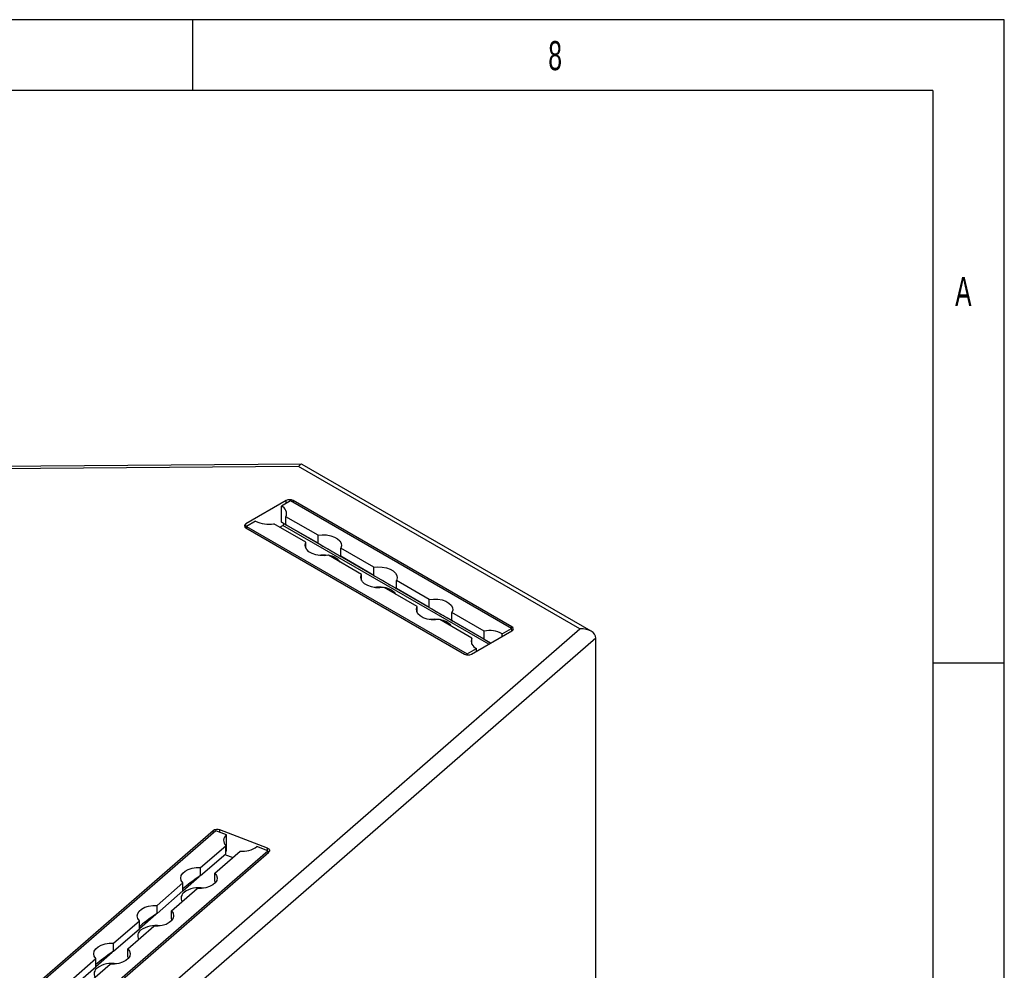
# Model space of a CAD drawing. Header units: millimetres. Extents: x 26293 to 29282, y 1612 to 3704.
# Tile 48 of 48: x 28796 to 29282, y 3234 to 3704. Entities that reach past the tile are written whole.
import ezdxf

# ---------------------------------------------------------------- set-up
doc = ezdxf.new("R2010")
doc.units = ezdxf.units.MM
doc.layers.add('1', color=7, linetype='Continuous')
doc.styles.add('_TCW_TXTSTY_107', font='arial.ttf', dxfattribs={"width": 0.605, "height": 1.972126})

msp = doc.modelspace()

# ---------------------------------------------------------------- linework, layer by layer
for p, q in [((29282.059, 3703.961), (26292.959, 3703.961)), ((28881.081, 3668.99), (28881.081, 3703.961)), ((29282.059, 1611.591), (29282.059, 3703.961)), ((29246.722, 3668.99), (26328.722, 3668.99)), ((29246.722, 3668.99), (29246.722, 1646.451)), ((29282.059, 3385.949), (29246.722, 3385.949))]:
    msp.add_line(p, q)
at = {"layer": '1'}
for p, q in [((28934.804, 3484.219), (28673.746, 3482.249)), ((28933.371, 3483.093), (28674.821, 3481.142)), ((29072.38, 3402.845), (28933.371, 3483.093)), ((29077.901, 3401.712), (28935.127, 3484.134)), ((28927.294, 3466.266), (28907.363, 3454.76)), ((28929.442, 3466.118), (28924.889, 3463.489)), ((28927.294, 3464.878), (28927.294, 3466.266)), ((29038.552, 3403.13), (28929.442, 3466.118)), ((29038.81, 3403.874), (28930.731, 3466.266)), ((28930.731, 3465.374), (28930.731, 3466.266)), ((28924.889, 3455.651), (28924.889, 3463.489)), ((28907.363, 3452.776), (28907.363, 3454.76)), ((28912.174, 3456.149), (28907.62, 3453.52)), ((28936.986, 3445.694), (28921.126, 3454.849)), ((28924.117, 3453.123), (28925.656, 3454.011)), ((28925.96, 3455.033), (28924.889, 3455.651)), ((29027.376, 3395.289), (28925.656, 3454.011)), ((29028.413, 3395.888), (28925.96, 3455.033)), ((28942.999, 3449.165), (28927.14, 3458.321)), ((28927.14, 3454.353), (28927.14, 3458.321)), ((28942.999, 3445.197), (28927.14, 3454.353)), ((28907.363, 3452.776), (29015.442, 3390.383)), ((28907.62, 3453.52), (29016.73, 3390.532)), ((28907.62, 3453.52), (28907.62, 3452.627)), ((28942.999, 3445.197), (28942.999, 3449.165)), ((28936.986, 3442.698), (28936.986, 3445.694)), ((28964.478, 3429.823), (28948.189, 3439.226)), ((28970.492, 3433.295), (28954.203, 3442.698)), ((28954.203, 3438.73), (28954.203, 3442.698)), ((28970.492, 3429.326), (28954.203, 3438.73)), ((28964.478, 3426.827), (28964.478, 3429.823)), ((28970.492, 3429.326), (28970.492, 3433.295)), ((28997.984, 3417.424), (28981.695, 3426.827)), ((28981.695, 3422.859), (28981.695, 3426.827)), ((28991.97, 3413.952), (28975.681, 3423.355)), ((28997.984, 3413.455), (28981.695, 3422.859)), ((28997.984, 3413.455), (28997.984, 3417.424)), ((28991.97, 3410.956), (28991.97, 3413.952)), ((29025.047, 3401.801), (29009.187, 3410.956)), ((29009.187, 3406.988), (29009.187, 3410.956)), ((29019.033, 3398.329), (29003.173, 3407.484)), ((29025.047, 3397.832), (29009.187, 3406.988)), ((28804.216, 3169.42), (29072.38, 3402.845)), ((29018.878, 3390.383), (29038.81, 3401.89)), ((29025.047, 3397.832), (29025.047, 3401.801)), ((29033.999, 3400.501), (29038.552, 3403.13)), ((29033.999, 3399.112), (29033.999, 3400.501)), ((29038.552, 3403.13), (29038.552, 3401.741)), ((29038.81, 3401.89), (29038.81, 3403.874)), ((29080.189, 3398.336), (28809.279, 3162.521)), ((29019.033, 3395.333), (29019.033, 3398.329)), ((29080.189, 2664.185), (29080.189, 3398.336)), ((29016.73, 3390.532), (29021.284, 3393.161)), ((29021.284, 3391.772), (29021.284, 3393.161)), ((29016.73, 3390.532), (29016.73, 3389.995)), ((28891.143, 3303.082), (28806.665, 3229.547)), ((28892.457, 3303.084), (28807.173, 3228.848)), ((28891.143, 3301.94), (28891.143, 3303.082)), ((28897.824, 3301.029), (28892.457, 3303.084)), ((28918.003, 3294.482), (28894.511, 3303.476)), ((28894.511, 3302.297), (28894.511, 3303.476)), ((28897.824, 3293.192), (28897.824, 3301.029)), ((28884.998, 3284.916), (28897.395, 3295.706)), ((28897.395, 3291.738), (28897.395, 3295.706)), ((28918.176, 3293.237), (28912.81, 3295.292)), ((28918.003, 3293.304), (28918.003, 3294.482)), ((28832.892, 3219.001), (28918.176, 3293.237)), ((28834.206, 3219.003), (28918.685, 3292.537)), ((28884.998, 3280.947), (28897.395, 3291.738)), ((28892.086, 3282.202), (28904.482, 3292.992)), ((28897.023, 3291.415), (28900.945, 3289.913)), ((28918.176, 3293.237), (28918.176, 3292.095)), ((28884.998, 3280.947), (28884.998, 3284.916)), ((28876.241, 3273.455), (28884.339, 3280.503)), ((28892.086, 3278.233), (28892.086, 3282.202)), ((28863.509, 3266.21), (28876.241, 3277.293)), ((28870.597, 3263.497), (28883.329, 3274.58)), ((28876.241, 3273.325), (28876.241, 3277.293)), ((28863.509, 3262.242), (28876.241, 3273.325)), ((28863.509, 3262.242), (28863.509, 3266.21)), ((28854.752, 3254.749), (28862.85, 3261.798)), ((28870.597, 3259.528), (28870.597, 3263.497)), ((28842.02, 3247.505), (28854.752, 3258.588)), ((28842.02, 3243.537), (28854.752, 3254.62)), ((28849.108, 3244.791), (28861.84, 3255.874)), ((28854.752, 3254.62), (28854.752, 3258.588)), ((28842.02, 3243.537), (28842.02, 3247.505)), ((28849.108, 3240.823), (28849.108, 3244.791)), ((28820.867, 3229.092), (28833.263, 3239.883)), ((28833.263, 3236.044), (28841.361, 3243.093)), ((28833.263, 3235.914), (28833.263, 3239.883)), ((28820.867, 3225.124), (28833.263, 3235.914)), ((28827.955, 3226.379), (28840.351, 3237.169))]:
    msp.add_line(p, q, dxfattribs=at)
at = {"layer": '1', "flags": 128}
for points in [[(28925.656, 3454.011), (28925.781, 3454.104), (28925.895, 3454.232), (28925.988, 3454.384), (28926.053, 3454.546), (28926.084, 3454.705), (28926.077, 3454.847), (28926.035, 3454.96), (28925.96, 3455.033)], [(28942.999, 3449.165), (28945.116, 3449.379), (28947.261, 3449.296), (28949.31, 3448.922), (28951.146, 3448.278), (28952.666, 3447.401), (28953.781, 3446.341), (28954.429, 3445.158), (28954.572, 3443.92), (28954.203, 3442.698)], [(28948.189, 3439.226), (28946.072, 3439.013), (28943.927, 3439.095), (28941.878, 3439.469), (28940.042, 3440.113), (28938.522, 3440.991), (28937.407, 3442.051), (28936.759, 3443.234), (28936.616, 3444.472), (28936.986, 3445.694)], [(28975.681, 3423.355), (28973.564, 3423.142), (28971.42, 3423.224), (28969.371, 3423.598), (28967.534, 3424.242), (28966.015, 3425.12), (28964.899, 3426.18), (28964.251, 3427.363), (28964.108, 3428.601), (28964.478, 3429.823)], [(28970.492, 3433.295), (28972.609, 3433.508), (28974.753, 3433.425), (28976.802, 3433.051), (28978.639, 3432.407), (28980.158, 3431.53), (28981.274, 3430.47), (28981.922, 3429.287), (28982.065, 3428.049), (28981.695, 3426.827)], [(28997.984, 3417.424), (29000.101, 3417.637), (29002.245, 3417.554), (29004.294, 3417.18), (29006.131, 3416.536), (29007.65, 3415.659), (29008.766, 3414.599), (29009.414, 3413.416), (29009.557, 3412.178), (29009.187, 3410.956)], [(29003.173, 3407.484), (29001.056, 3407.271), (28998.912, 3407.354), (28996.863, 3407.727), (28995.026, 3408.372), (28993.507, 3409.249), (28992.391, 3410.309), (28991.743, 3411.492), (28991.6, 3412.73), (28991.97, 3413.952)], [(28918.003, 3294.482), (28918.372, 3294.308), (28918.675, 3294.096), (28918.901, 3293.854), (28919.041, 3293.591), (28919.09, 3293.318), (28919.045, 3293.044), (28918.908, 3292.78), (28918.685, 3292.537)], [(28876.241, 3277.293), (28875.459, 3278.449), (28875.173, 3279.678), (28875.402, 3280.912), (28876.131, 3282.079), (28877.318, 3283.113), (28878.897, 3283.954), (28880.777, 3284.556), (28882.85, 3284.882), (28884.998, 3284.916)], [(28892.086, 3282.202), (28892.869, 3281.046), (28893.154, 3279.817), (28892.926, 3278.583), (28892.197, 3277.416), (28891.009, 3276.382), (28889.43, 3275.541), (28887.551, 3274.939), (28885.478, 3274.613), (28883.329, 3274.58)], [(28854.752, 3258.588), (28853.97, 3259.743), (28853.685, 3260.973), (28853.913, 3262.207), (28854.642, 3263.374), (28855.829, 3264.407), (28857.408, 3265.249), (28859.288, 3265.85), (28861.361, 3266.177), (28863.509, 3266.21)], [(28870.597, 3263.497), (28871.38, 3262.341), (28871.665, 3261.112), (28871.437, 3259.878), (28870.708, 3258.711), (28869.52, 3257.677), (28867.941, 3256.836), (28866.062, 3256.234), (28863.989, 3255.908), (28861.84, 3255.874)], [(28833.263, 3239.883), (28832.481, 3241.038), (28832.196, 3242.268), (28832.424, 3243.501), (28833.153, 3244.668), (28834.34, 3245.702), (28835.919, 3246.544), (28837.799, 3247.145), (28839.872, 3247.472), (28842.02, 3247.505)], [(28849.108, 3244.791), (28849.891, 3243.636), (28850.176, 3242.407), (28849.948, 3241.173), (28849.219, 3240.006), (28848.031, 3238.972), (28846.452, 3238.13), (28844.573, 3237.529), (28842.5, 3237.202), (28840.351, 3237.169)]]:
    msp.add_lwpolyline(points, dxfattribs=at)
at = {"layer": '1'}
for centre, radius, start, end in [((28929.013, 3462.95), 3.735, 62.61031, 117.38969), ((28923.525, 3459.821), 3.913, 337.46265, 69.60843), ((28907.739, 3453.768), 1.061, 110.78437, 249.216), ((28918.533, 3468.47), 13.865, 242.70254, 280.7797), ((28945.594, 3424.313), 15.048, 81.13959, 98.86041), ((28947.456, 3431.049), 8.1, 36.86695, 83.13843), ((28973.086, 3408.442), 15.048, 81.13959, 98.86041), ((28974.949, 3415.179), 8.098, 36.86369, 83.14168), ((29000.579, 3392.571), 15.048, 81.13969, 98.86031), ((29002.441, 3399.308), 8.098, 36.86371, 83.14167), ((29027.64, 3388.18), 13.865, 62.702, 100.78018), ((29038.434, 3402.882), 1.061, 290.78373, 69.21774), ((29022.647, 3396.829), 3.913, 157.46131, 249.60962), ((29017.16, 3393.7), 3.735, 242.60891, 297.39047), ((28893.195, 3300.131), 3.594, 68.51821, 124.81747), ((28899.838, 3298.188), 3.483, 125.33199, 225.44499), ((28905.635, 3305.049), 12.112, 264.54113, 306.32931), ((28884.082, 3262.485), 12.48, 78.91435, 125.56652), ((28878.804, 3269.858), 3.413, 125.47945, 211.08473), ((28862.593, 3243.78), 12.48, 78.91435, 125.56606), ((28857.314, 3251.153), 3.413, 125.4776, 211.08797), ((28835.825, 3232.448), 3.413, 125.47683, 211.08875), ((28841.104, 3225.075), 12.48, 78.91435, 125.56652)]:
    msp.add_arc(centre, radius, start, end, dxfattribs=at)
for centre, major_axis, ratio, start_param, end_param in [((28933.371, 3478.133), (1.601, 6.065), 0.3130528, 6.1982485, 6.9835654), ((28918.531, 3459.323), (8.991, -5.191), 0.0000704, 5.4978278, 6.5759621), ((28945.594, 3443.7), (8.991, -5.191), 0.0000704, 4.4196934, 6.5759621), ((28973.086, 3427.829), (8.991, -5.191), 0.0000704, 4.4196934, 6.5759621), ((29000.579, 3411.958), (8.991, -5.191), 0.0000704, 4.4196934, 6.5759621), ((29072.38, 3397.885), (7.794, 0.753), 0.6317213, 6.2222061, 7.7930024), ((29027.641, 3396.335), (8.991, -5.191), 0.0000704, 4.4196934, 4.7984394), ((28905.317, 3297.664), (8.975, 6.174), 0.0858142, 2.4970273, 2.5900928), ((28884.164, 3279.251), (8.975, 6.174), 0.0858142, 1.418893, 2.5900928), ((28884.164, 3279.251), (-7.187, 10.447), 0.5170899, 4.2186073, 4.2786924), ((28862.675, 3260.546), (8.975, 6.174), 0.0858142, 1.418893, 2.5900928), ((28862.675, 3260.546), (-7.187, 10.447), 0.5170899, 4.2186073, 4.2786924), ((28841.186, 3241.841), (8.975, 6.174), 0.0858142, 1.418893, 2.5900928), ((28841.186, 3241.841), (-7.187, 10.447), 0.5170899, 4.2186073, 4.2786924)]:
    msp.add_ellipse(centre, major_axis=major_axis, ratio=ratio, start_param=start_param, end_param=end_param, dxfattribs=at)

# ---------------------------------------------------------------- texts
at = {"style": '_TCW_TXTSTY_107', "width": 0.605}
for s, p in [('8', (29056.775, 3679.011)), ('A', (29257.774, 3562.422))]:
    msp.add_text(s, height=14.378, dxfattribs=at).set_placement(p)

doc.saveas('drawing.dxf')
